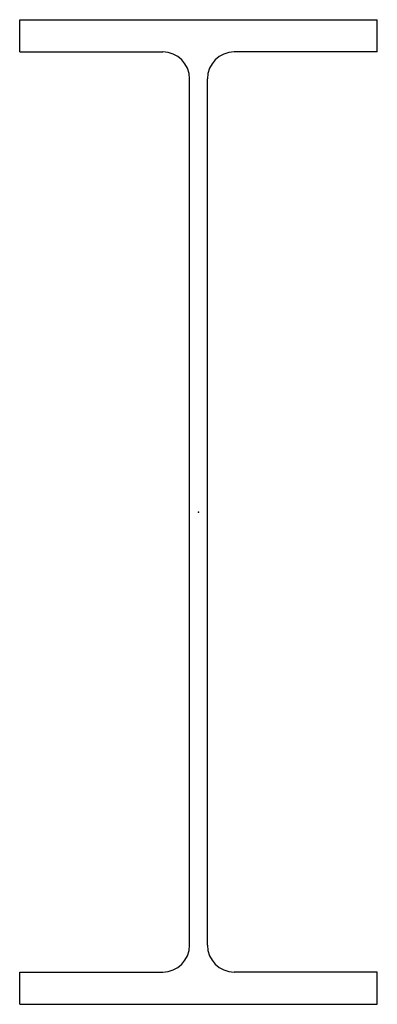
# Model space of a CAD drawing. Header units: millimetres. Extents: x -200 to 200, y -550 to 550.
import ezdxf

# ---------------------------------------------------------------- set-up
doc = ezdxf.new("R2010")
doc.units = ezdxf.units.MM
doc.layers.add('Profile', color=7, linetype='Continuous')

msp = doc.modelspace()

# ---------------------------------------------------------------- linework, layer by layer
at = {"layer": 'Profile'}
for p, q in [((-200, 550), (200, 550)), ((-200, 514), (-200, 550)), ((200, 514), (200, 550)), ((-200, 514), (-40, 514)), ((200, 514), (40, 514)), ((-10, -484), (-10, 484)), ((10, -484), (10, 484)), ((-200, -550), (-200, -514)), ((-200, -514), (-40, -514)), ((200, -514), (40, -514)), ((200, -550), (200, -514)), ((-200, -550), (200, -550))]:
    msp.add_line(p, q, dxfattribs=at)
for centre, start, end in [((-40, 484), 0, 90), ((40, 484), 90, 180), ((-40, -484), 270, 0), ((40, -484), 180, 270)]:
    msp.add_arc(centre, 30, start, end, dxfattribs=at)
msp.add_point((0, 0), dxfattribs=at)

doc.saveas('drawing.dxf')
